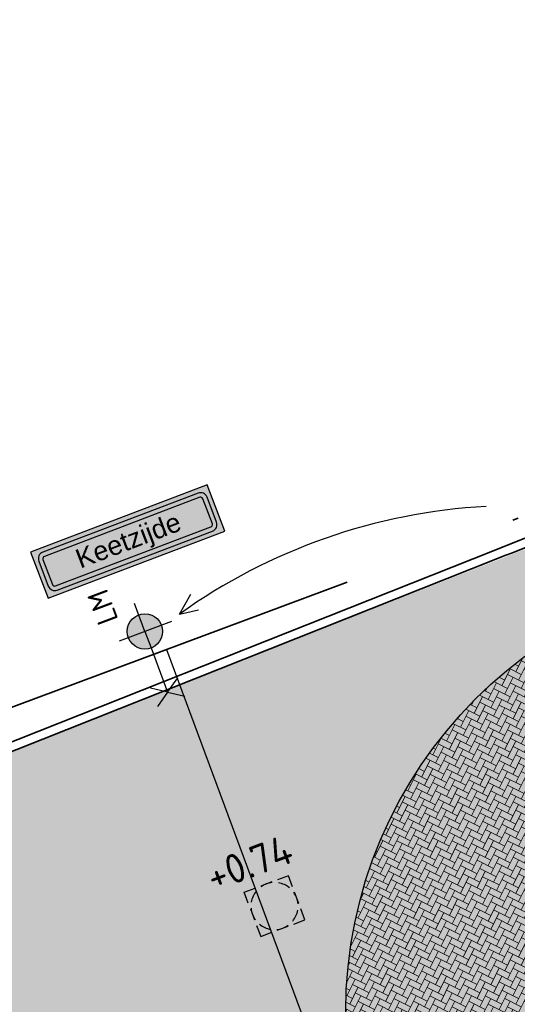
# Model space of a CAD drawing. Header units: metres. Extents: x 132493 to 134960, y 502695 to 503907.
# Tile 42 of 144: x 132900 to 132908, y 502967 to 502984. Entities that reach past the tile are written whole.
import ezdxf
from ezdxf.enums import TextEntityAlignment as Align

# ---------------------------------------------------------------- set-up
doc = ezdxf.new("R2010")
doc.units = ezdxf.units.M
doc.linetypes.add('VH-OPSLUITBAND_150X250', pattern=[24, 16, -2, 4, -2])
doc.linetypes.add('XX-PROJECTGRENS', pattern=[18, 12, -3, 0, -3])
doc.layers.get('Defpoints').update_dxf_attribs({"color": 3})
doc.layers.add('ARC-hoev-bss-kf-kv-rood-kleurecht', color=43, linetype='Continuous', lineweight=35, plot=False)
doc.layers.add('ARC-hoev-sbs-df-kv-rood-vrijgekomen', color=32, linetype='Continuous', lineweight=18, plot=False)
for name, color, linetype, lineweight in [('B01-WE-IE-MEUBILAIR_WEGMEUBILAIR-S', 10, 'Continuous', 25), ('N-WE-BC-WAPENING-GD', 180, 'Continuous', 25), ('N-WE-IE-MEUBILAIR_WEGMEUBILAIR-S', 7, 'Continuous', 25), ('N-WE-KG-GRENS_WERKGRENS-G', 5, 'XX-PROJECTGRENS', 35), ('N-WE-VH-KANTOPSLUITING_OPSLUITBAND_150X250-G', 10, 'VH-OPSLUITBAND_150X250', 35), ('N-WE-VH-KANTOPSLUITING_VOORKANTBAND-G', 7, 'Continuous', 35), ('N01-WE-VH-VERHARDING_BETONSTRAATSTEEN_ELLEBOOG-A', 252, 'Continuous', 18), ('N03-WE-RI-PUT-OPHOOGTEBRENGEN-S', 7, 'Continuous', 25), ('X-XX-AL-DETAIL1-T25', 7, 'Continuous', 25), ('X-XX-AL-T25', 7, 'Continuous', 25)]:
    doc.layers.add(name, color=color, linetype=linetype, lineweight=lineweight)
doc.styles.add('ARIAL', font='arial.ttf')
doc.styles.add('NLCS-ISO', font='NLCS-ISO.ttf')
doc.styles.add('NLCS-ISO-M200-T25', font='NLCS-ISO.ttf', dxfattribs={"height": 0.5})

# ---------------------------------------------------------------- blocks, each defined once
blk = doc.blocks.new('SRI-PUT_OPHOOGTEBRENGEN-SO')
at = {"lineweight": -3}
for points in [[(-1.00929274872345, 1.990581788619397), (-2.009292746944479, 1.990539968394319), (-2.009250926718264, 0.990539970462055)], [(0.4907072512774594, 1.990644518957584), (-0.5092927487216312, 1.990602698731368)], [(1.990749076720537, 0.990539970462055), (1.990707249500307, 1.990707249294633), (0.9907072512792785, 1.990665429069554)], [(-2.00923001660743, 0.4905399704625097), (-2.009188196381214, -0.5094600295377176)], [(1.990811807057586, -0.5094600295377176), (1.990769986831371, 0.4905399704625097)], [(0.9907072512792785, -2.009334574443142), (1.990874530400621, -2.009292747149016), (1.990832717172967, -1.009460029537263)], [(-0.5092927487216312, -2.009397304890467), (0.4907072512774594, -2.009355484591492)]]:
    blk.add_lwpolyline(points, dxfattribs=at)
blk.add_lwpolyline([(-1.00929274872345, -2.009292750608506), (-2.009292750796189, -2.009292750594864), (-2.009292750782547, -1.009460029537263)])
for start, end in [(120.002396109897, 150.0023961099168), (74.99760389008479, 104.997603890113), (29.99760389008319, 59.99760389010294), (165.0023961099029, 195.0023961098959), (344.9976038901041, 14.9976038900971), (210.0023961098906, 240.0023961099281), (299.9976038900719, 329.9976038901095), (255.0023961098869, 285.0023961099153)]:
    blk.add_arc((-0.009209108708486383, -0.009376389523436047), 1.999999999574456, start, end, dxfattribs=at)
blk = doc.blocks.new('n01 keetzijde')
at = {"layer": 'N-WE-BC-WAPENING-GD', "true_color": 0x0000fe}
h = blk.add_hatch(color=5, dxfattribs=at)
edge = h.paths.add_edge_path(flags=16)
edge.add_line((1.53442902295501, 0.3730816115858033), (-1.285416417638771, 0.373081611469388))
edge.add_arc((-1.28541592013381, 0.2971648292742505), 0.07591678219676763, 90.00037547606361, 90.00674147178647)
edge.add_arc((-1.285411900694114, 0.2565105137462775), 0.1165710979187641, 90.00636596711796, 180.0063659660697)
edge.add_arc((-1.32606697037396, 0.2565061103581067), 0.07591602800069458, 179.9956443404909, 180.0064517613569, ccw=False)
edge.add_line((-1.40198299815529, 0.2565118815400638), (-1.402018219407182, -0.1978536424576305))
edge.add_arc((-1.28544712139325, -0.1978496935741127), 0.1165710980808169, 180.0019409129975, 270.006365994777)
edge.add_arc((-1.28544310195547, -0.2385029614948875), 0.07591782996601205, 270.00037542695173, 270.00674142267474, ccw=False)
edge.add_line((-1.285442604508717, -0.3144207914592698), (1.534405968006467, -0.3144207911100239))
edge.add_arc((1.534404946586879, -0.2385045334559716), 0.07591625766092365, 270.0007708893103, 270.0071368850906)
edge.add_arc((1.534401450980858, -0.1978496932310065), 0.1165710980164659, 270.0063659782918, 360.0019408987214)
edge.add_line((1.65097254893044, -0.1978457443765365), (1.651007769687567, 0.2565144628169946))
edge.add_arc((1.534436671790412, 0.2565105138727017), 0.1165710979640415, 0.001940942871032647, 90.00375947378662)
h.paths.add_polyline_path([(-1.477949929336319, -0.3903375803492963), (1.726874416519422, -0.3903375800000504), (1.726939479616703, 0.4489984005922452), (-1.477884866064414, 0.4489984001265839)])
at = {"layer": 'N-WE-BC-WAPENING-GD'}
h = blk.add_hatch(color=255, dxfattribs=at)
h.dxf.hatch_style = 1
h.paths.add_polyline_path([(1.534436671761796, 0.373081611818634), (-1.285411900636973, 0.3730816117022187, 0.4142461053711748), (-1.401982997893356, 0.2564975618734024, -4.715626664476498e-05), (-1.40198299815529, 0.2565118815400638), (-1.40201821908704, -0.1978406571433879, 0.41426881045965), (-1.285434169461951, -0.3144207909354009, -2.777688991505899e-05), (-1.285442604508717, -0.3144207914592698), (1.534401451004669, -0.3144207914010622, 0.4141908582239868), (1.650972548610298, -0.1978587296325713), (1.651007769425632, 0.2565014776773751, 0.414236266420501)])
h.paths.add_polyline_path([(1.534436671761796, 0.2971648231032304), (-1.285411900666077, 0.2971648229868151, 0.4141908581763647), (-1.326066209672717, 0.2565136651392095), (-1.326101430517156, -0.1978465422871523, 0.4142362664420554), (-1.285447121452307, -0.2385040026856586), (1.534401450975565, -0.2385040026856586, 0.4141908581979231), (1.57505576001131, -0.197852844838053), (1.575090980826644, 0.2565073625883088, 0.4142362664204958)], flags=16)
h.paths.add_polyline_path([(-1.286238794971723, -0.1914720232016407), (1.53520141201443, -0.1914496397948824), (1.535197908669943, 0.2501468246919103), (-1.286242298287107, 0.250124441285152)], flags=8)
at = {"layer": 'N-WE-BC-WAPENING-GD', "true_color": 0x0000fe}
blk.add_hatch(color=5, dxfattribs=at).paths.add_polyline_path([(-1.285411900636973, 0.2971648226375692, 0.4142462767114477), (-1.326066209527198, 0.2565059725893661, -4.730403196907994e-05), (-1.326066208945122, 0.2565136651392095), (-1.326101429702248, -0.1978465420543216, 0.4142688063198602), (-1.28544260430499, -0.2385040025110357, -2.777780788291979e-05), (-1.285447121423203, -0.238504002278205), (1.534401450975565, -0.2385040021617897, 0.4142459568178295), (1.575055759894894, -0.1978451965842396, -4.703097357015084e-05), (1.575055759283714, -0.1978528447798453), (1.575090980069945, 0.2565073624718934, 0.4142687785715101), (1.534432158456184, 0.2971648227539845, -2.775414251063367e-05), (1.534436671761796, 0.2971648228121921)])
at = {"layer": 'N-WE-BC-WAPENING-GD', "color": 5, "true_color": 0x0000fe, "flags": 128}
blk.add_lwpolyline([(-1.477949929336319, -0.3903375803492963), (1.726874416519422, -0.3903375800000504), (1.726939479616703, 0.4489984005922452), (-1.477884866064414, 0.4489984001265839)], close=True, dxfattribs=at)
at = {"layer": 'N-WE-BC-WAPENING-GD', "color": 5, "true_color": 0x0000fe}
for points in [[(1.53442902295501, 0.3730816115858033), (-1.285416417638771, 0.373081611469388, 2.777689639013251e-05), (-1.285424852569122, 0.3730816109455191, 0.4142135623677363), (-1.401982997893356, 0.2564975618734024, -4.715626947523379e-05), (-1.40198299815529, 0.2565118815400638), (-1.402018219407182, -0.1978536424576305, 0.4142361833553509), (-1.285434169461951, -0.3144207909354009, -2.777689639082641e-05), (-1.285442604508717, -0.3144207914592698), (1.534405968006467, -0.3144207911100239, 2.777689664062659e-05), (1.53441440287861, -0.3144207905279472, 0.4141909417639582), (1.65097254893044, -0.1978457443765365), (1.651007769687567, 0.2565144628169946, 0.4142228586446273)], [(1.534432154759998, 0.2971648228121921), (-1.285416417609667, 0.2971648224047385, 0.4142135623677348), (-1.326066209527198, 0.2565059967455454), (-1.326101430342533, -0.197854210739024, 0.4142135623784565), (-1.285442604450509, -0.2385040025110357), (1.53440596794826, -0.238504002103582, 0.4142135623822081), (1.575055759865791, -0.1978451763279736), (1.575090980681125, 0.2565150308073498, 0.4142135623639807)]]:
    blk.add_lwpolyline(points, format="xyb", close=True, dxfattribs=at)
at = {"layer": 'X-XX-AL-T25', "insert": (-0.7900784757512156, 0.2100180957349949), "char_height": 0.3244468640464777, "attachment_point": 1, "rotation": 0.00045454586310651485, "style": 'ARIAL'}
blk.add_mtext_dynamic_manual_height_columns('Keetzijde', width=4.948418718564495, gutter_width=1.622234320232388, heights=[0], dxfattribs=at)
blk = doc.blocks.new('N-SIE-WEG_LICHTMAST_1UITHOUDER-SO')
h = blk.add_hatch(color=256)
edge = h.paths.add_edge_path()
edge.add_arc((-0.0004327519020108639, 6.571428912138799e-05), 1.500000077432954, 0, 360)
for p, q in [((0, -2.420000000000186), (0, 2.330000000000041)), ((-5.500000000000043, 0), (-6.338789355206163, 1.24355635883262)), ((-5.500000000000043, 0), (-4.661210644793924, 1.24355635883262)), ((-5.500000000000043, 0), (-6.338789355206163, -1.24355635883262)), ((-1.499999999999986, 0), (-5.500000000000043, 0)), ((-5.500000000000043, 0), (-4.661210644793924, -1.24355635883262)), ((0, 0), (-1.494999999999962, 0)), ((0, 0), (2.515000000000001, 0))]:
    blk.add_line(p, q)
blk.add_circle((-0.0004327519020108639, 6.571428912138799e-05), 1.500000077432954)
at = {"style": 'NLCS-ISO'}
blk.add_attdef('TYPE', text='', height=1.8, dxfattribs=at).set_placement((0, 2.330000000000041), align=Align.BOTTOM_CENTER)

msp = doc.modelspace()

# ---------------------------------------------------------------- hatches: boundary and pattern name
at = {"layer": 'ARC-hoev-bss-kf-kv-rood-kleurecht', "transparency": 33554636}
h = msp.add_hatch(color=256, dxfattribs=at)
h.dxf.hatch_style = 1
edge = h.paths.add_edge_path()
edge.add_line((132894.7596029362, 502969.5084400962), (132910.3311844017, 502975.6204847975))
edge.add_line((132910.3311844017, 502975.6204847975), (132912.4403507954, 502969.877605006))
edge.add_arc((132914.5091769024, 502964.2450897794), 6.000439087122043, 110.1683130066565, 199.8054051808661)
edge.add_line((132908.8636709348, 502962.2119809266), (132909.0200727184, 502961.7900342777))
edge.add_line((132909.0200727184, 502961.7900342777), (132904.6156270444, 502960.1496343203))
edge.add_line((132904.6156270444, 502960.1496343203), (132904.4557515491, 502960.5664903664))
edge.add_arc((132898.9194728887, 502958.2517631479), 6.000695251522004, 22.68988501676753, 110.2591637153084)
edge.add_line((132896.841629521, 502963.8812311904), (132894.7596029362, 502969.5084400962))
at = {"layer": 'N01-WE-VH-VERHARDING_BETONSTRAATSTEEN_ELLEBOOG-A', "transparency": 33554559}
h = msp.add_hatch(dxfattribs=at)
h.set_pattern_fill('AVH-BSS_KEIFORMAAT_KEPER', color=22, angle=43, pattern_type=2)
h.set_pattern_definition([(63.42787927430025, (132757.7330182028, 502911.5204928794), (-0.04694004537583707, 0.1408780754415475), [0.315, -0.105]), (333.4278792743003, (132757.5452000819, 502911.6144309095), (-0.04694004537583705, 0.1408780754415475), [0.315, -0.105])])
edge = h.paths.add_edge_path()
edge.add_line((132910.8392709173, 502974.2357544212), (132912.4403507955, 502969.877605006))
edge.add_arc((132914.5112482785, 502964.2428148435), 6.003288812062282, 110.1793842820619, 198.8748904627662)
edge.add_line((132908.8307729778, 502962.300734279), (132909.0200727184, 502961.7900342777))
edge.add_line((132909.0200727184, 502961.7900342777), (132907.9063970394, 502961.3752548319))
edge.add_arc((132912.8543648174, 502967.0115315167), 7.500000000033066, 105.5856858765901, 228.7207891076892, ccw=False)

# ---------------------------------------------------------------- linework, layer by layer
at = {"layer": 'B01-WE-IE-MEUBILAIR_WEGMEUBILAIR-S', "elevation": 1.176812, "flags": 128}
msp.add_lwpolyline([(132907.7363757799, 502975.5866260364, 0.1423106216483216), (132902.5342648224, 502973.7609038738)], format="xyb", dxfattribs=at)
for points in [[(132902.5342648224, 502973.7609038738), (132902.7247498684, 502974.0997561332)], [(132902.5342648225, 502973.7609038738), (132902.8549498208, 502973.8326387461)]]:
    msp.add_lwpolyline(points, dxfattribs=at)
at = {"layer": 'Defpoints', "flags": 128}
msp.add_lwpolyline([(132902.3145953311, 502973.1569751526), (132907.1982254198, 502959.9910325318)], dxfattribs=at)
at = {"layer": 'Defpoints'}
msp.add_circle((132912.8543648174, 502967.0115315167), 7.5, dxfattribs=at)
at = {"layer": 'N-WE-KG-GRENS_WERKGRENS-G', "flags": 128}
msp.add_lwpolyline([(132708.726317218, 502847.7705982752), (132708.7889737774, 502849.3249708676), (132723.0757401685, 502862.504571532, 0.07308262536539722), (132734.9296173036, 502877.1697995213), (132757.8275011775, 502915.9053533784), (132758.6960745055, 502915.4095598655), (132759.1679985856, 502916.2078974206), (132760.3906122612, 502915.428677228), (132762.0341197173, 502915.8510020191, -0.02648883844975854), (132766.1507159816, 502921.6317261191), (132767.8034618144, 502923.534666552, -0.1483820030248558), (132790.4768695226, 502936.940914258), (132818.0074301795, 502943.8991565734), (132826.6721795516, 502946.2000181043), (132835.264211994, 502948.5399119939), (132853.030991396, 502954.7204042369), (132855.5430462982, 502955.5943731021), (132893.6670651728, 502969.9346445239), (132910.8290254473, 502976.3377393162), (132910.5933421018, 502976.9694320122), (132951.5685618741, 502992.095440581), (132985.7215004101, 503004.1337105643), (133023.3796153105, 503017.6374153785), (133037.161335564, 503022.778453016), (133036.8284805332, 503023.8357818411), (133048.3715800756, 503027.8953449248), (133048.7193525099, 503026.8650944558), (133128.2114173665, 503054.4031933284)], format="xyb", dxfattribs=at)
at = {"layer": 'N-WE-VH-KANTOPSLUITING_OPSLUITBAND_150X250-G', "flags": 128}
msp.add_lwpolyline([(132911.6848100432, 502976.2840161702), (132909.9153862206, 502975.6258660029, 0.005465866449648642), (132907.8716579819, 502974.840149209), (132897.1495769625, 502970.5829094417, -0.005465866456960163), (132895.1119707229, 502969.7995462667), (132893.7237549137, 502969.2831892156)], format="xyb", dxfattribs=at)
at = {"layer": 'N-WE-VH-KANTOPSLUITING_VOORKANTBAND-G', "flags": 128}
msp.add_lwpolyline([(132911.7371033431, 502976.1434266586), (132909.9676795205, 502975.4852764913, 0.005465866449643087), (132907.9270122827, 502974.7007365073), (132897.2049312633, 502970.44349674, -0.00546586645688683), (132895.1642640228, 502969.6589567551), (132893.7754431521, 502969.1423746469)], format="xyb", dxfattribs=at)

# ---------------------------------------------------------------- block references
at = {"layer": 'ARC-hoev-sbs-df-kv-rood-vrijgekomen', "rotation": 20.81102910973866}
msp.add_blockref('n01 keetzijde', (132901.5483035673, 502974.9177459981), dxfattribs=at)
at = {"layer": 'N-WE-IE-MEUBILAIR_WEGMEUBILAIR-S'}
ref = msp.add_blockref('N-SIE-WEG_LICHTMAST_1UITHOUDER-SO', (132901.9466637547, 502973.4663684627), dxfattribs=dict(at, xscale=0.2000000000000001, yscale=0.2000000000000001, zscale=0.2000000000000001, rotation=110.5489502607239))
ref.add_attrib('TYPE', 'LM', dxfattribs={"layer": '0', "height": 0.3600000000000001, "rotation": 110.5489502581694, "style": 'NLCS-ISO'}).set_placement((132901.4996442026, 502973.9777691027), align=Align.BOTTOM_CENTER)
at = {"layer": 'N03-WE-RI-PUT-OPHOOGTEBRENGEN-S', "xscale": 0.2, "yscale": 0.2, "zscale": 0.2, "rotation": 290.4250410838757}
msp.add_blockref('SRI-PUT_OPHOOGTEBRENGEN-SO', (132904.1485148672, 502968.8070977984, 0.743262), dxfattribs=at)

# ---------------------------------------------------------------- texts
at = {"layer": 'X-XX-AL-DETAIL1-T25', "insert": (132902.9345638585, 502969.5115126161), "char_height": 0.4999999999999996, "attachment_point": 1, "rotation": 20.58700552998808, "style": 'NLCS-ISO-M200-T25'}
msp.add_mtext_dynamic_manual_height_columns('+0.74', width=2.253737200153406, gutter_width=2.499999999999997, heights=[0], dxfattribs=at)

doc.saveas('drawing.dxf')
